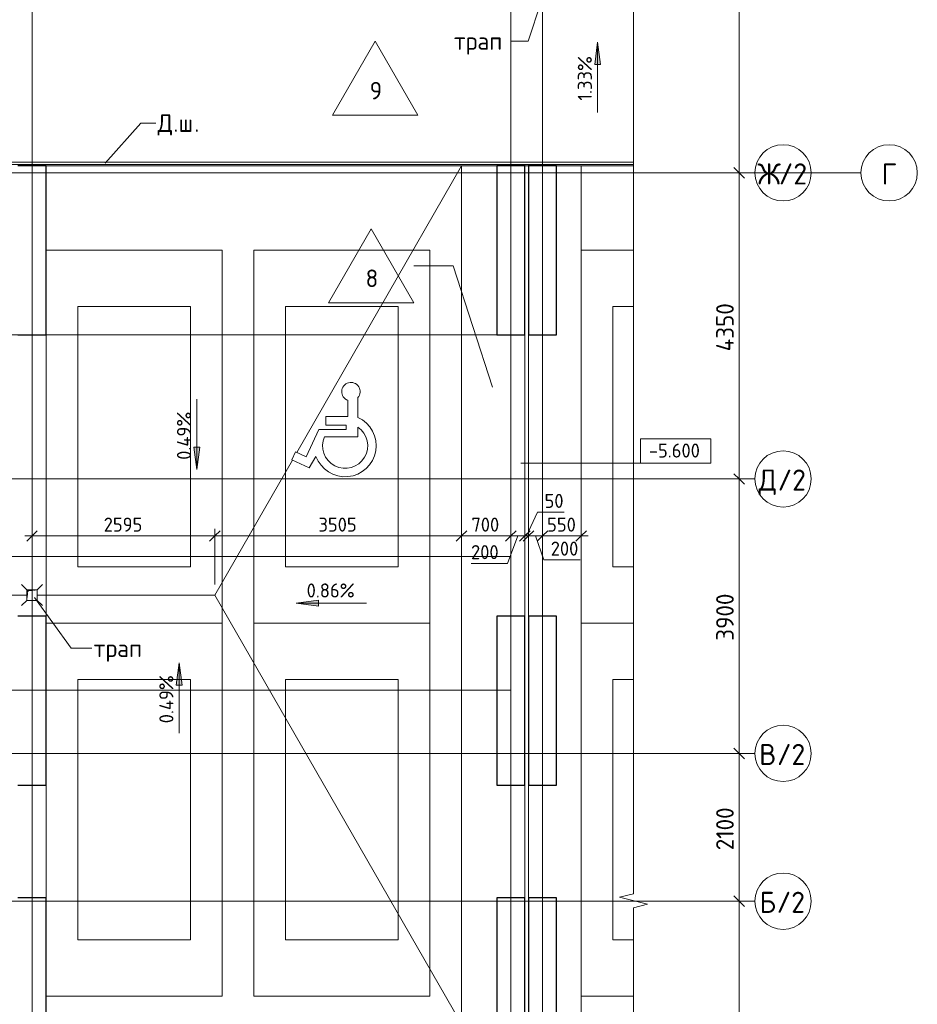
# Model space of a CAD drawing. Header units: millimetres. Extents: x 25420 to 100191, y -10965 to 131188.
# Tile 47 of 53: x 79575 to 92323, y 87485 to 101476. Entities that reach past the tile are written whole.
import ezdxf

# ---------------------------------------------------------------- set-up
doc = ezdxf.new("R2010")
doc.units = ezdxf.units.MM
doc.linetypes.add('3_ Штрих_ 1 х 1 мм', pattern=[2, 1, -1])
doc.linetypes.add('4_ Штрихпунктир_ 10 х 2 мм', pattern=[14, 10, -2, 0, -2])
for name, color, linetype, lineweight in [('A-ANNO-DIMS', 7, 'Continuous', 5), ('A-ANNO-DIMS-100', 7, 'Continuous', 5), ('A-AREA', 7, '3_ Штрих_ 1 х 1 мм', 13), ('A-DETL-GENF', 7, 'Continuous', 13), ('A-FLOR', 7, 'Continuous', 13), ('A-FLOR-IDEN', 7, 'Continuous', 5), ('A-GENM', 7, 'Continuous', 13), ('C-PRKG', 7, 'Continuous', 13), ('G-ANNO-DIMS', 7, 'Continuous', 5), ('G-ANNO-TEXT', 7, 'Continuous', 5), ('M-EQPM', 7, 'Continuous', 13), ('P-SANR-FIXT', 7, 'Continuous', 13), ('S-COLS', 7, 'Continuous', 25), ('S-GRID', 7, 'Continuous', 5), ('S-GRID-IDEN', 7, 'Continuous', 5)]:
    doc.layers.add(name, color=color, linetype=linetype, lineweight=lineweight)
doc.styles.add('GOST Common_1', font='GOST_Common.ttf', dxfattribs={"height": 300})
doc.styles.add('GOST Common_2', font='GOST_Common.ttf', dxfattribs={"height": 250})
doc.styles.add('GOST Common_3', font='GOST_Common.ttf', dxfattribs={"height": 200})
doc.dimstyles.new('2_5_мм_1', dxfattribs={"dimscale": 304.8, "dimtxt": 251.428749, "dimasz": 0.492126, "dimexe": 0.492126, "dimexo": 0.492126, "dimgap": 0, "dimtad": 1, "dimdec": 5, "dimrnd": 1e-05, "dimdsep": 46, "dimtxsty": 'GOST Common_2', "dimblk1": 'OBLIQUE', "dimblk2": 'OBLIQUE', "dimsah": 1, "dimcen": 0.09, "dimdle": 0.492126, "dimadec": 5, "dimazin": 2, "dimtfac": 1, "dimtdec": 4, "dimtix": 1, "dimtmove": 0, "dimatfit": 3, "dimfxl": 1, "dimtvp": 1, "dimtolj": 1, "dimtzin": 0, "dimarcsym": 2})
doc.dimstyles.new('2_мм', dxfattribs={"dimscale": 304.8, "dimtxt": 201.142999, "dimasz": 0.492126, "dimexe": 0.328084, "dimexo": 0.492126, "dimgap": 0, "dimtad": 1, "dimdec": 0, "dimdsep": 46, "dimtxsty": 'GOST Common_3', "dimblk1": 'OBLIQUE', "dimblk2": 'OBLIQUE', "dimsah": 1, "dimcen": 0.09, "dimdle": 0.328084, "dimadec": 5, "dimazin": 2, "dimtfac": 1, "dimtdec": 4, "dimtix": 1, "dimtmove": 0, "dimatfit": 3, "dimfxl": 1, "dimtvp": 1, "dimtolj": 1, "dimtzin": 0, "dimarcsym": 2})
doc.dimstyles.new('2_мм_1', dxfattribs={"dimscale": 304.8, "dimtxt": 201.142999, "dimasz": 0.492126, "dimexe": 0.328084, "dimexo": 0.492126, "dimgap": 0, "dimtad": 1, "dimdec": 0, "dimdsep": 46, "dimtxsty": 'GOST Common_3', "dimblk1": 'OBLIQUE', "dimblk2": 'OBLIQUE', "dimsah": 1, "dimcen": 0.09, "dimdle": 0.328084, "dimadec": 5, "dimazin": 2, "dimtfac": 1, "dimtdec": 4, "dimtix": 1, "dimtmove": 1, "dimatfit": 3, "dimfxl": 1, "dimtvp": 1, "dimtolj": 1, "dimtzin": 0, "dimarcsym": 2})

# ---------------------------------------------------------------- blocks, each defined once
blk = doc.blocks.new('АР_Машиноместо - 4900x2400_М__5300х2500_-V18--01_Подвал_МП_часть Б')
at = {"layer": 'C-PRKG'}
for p, q in [((742, 0), (0, 0)), ((0, 0), (0, -5300)), ((450, -800), (450, -4500)), ((450, -800), (742, -800)), ((450, -4500), (742, -4500)), ((742, -5300), (0, -5300))]:
    blk.add_line(p, q, dxfattribs=at)
blk = doc.blocks.new('АР_Машиноместо - 4900x2400_М__5300х2500_ С МГН-5430521--01_Подвал_МП_часть Б')
at = {"layer": 'A-DETL-GENF'}
for p, q in [((1617, 2929), (1712, 3094)), ((1712, 3094), (1959, 2978)), ((1959, 2978), (1907, 2866)), ((1757, 2936), (1576, 2546)), ((1907, 2866), (1757, 2936)), ((1021, 2650), (1498, 2650)), ((1021, 2513), (1021, 2650)), ((1188, 2546), (1188, 2485)), ((1576, 2546), (1188, 2546)), ((1188, 2485), (1477, 2485)), ((1477, 2485), (1477, 2361)), ((1021, 2094), (1021, 2377)), ((1164, 2361), (1164, 2132)), ((1477, 2361), (1164, 2361))]:
    blk.add_line(p, q, dxfattribs=at)
for centre, radius, start, end in [((1203, 2778), 441, 20.0398, 245.634), ((1203, 2778), 321, 336.4379, 235.5621), ((1121, 2009), 131, 139.3632, 70.6368)]:
    blk.add_arc(centre, radius, start, end, dxfattribs=at)
at = {"layer": 'C-PRKG'}
for p, q in [((2500, 5300), (0, 5300)), ((0, 0), (0, 5300)), ((2500, 0), (2500, 5300)), ((450, 4500), (2050, 4500)), ((450, 800), (450, 4500)), ((2050, 800), (2050, 4500)), ((450, 800), (2050, 800)), ((2500, 0), (0, 0))]:
    blk.add_line(p, q, dxfattribs=at)
blk = doc.blocks.new('АР_Машиноместо - 4900x2400_М__5300х2500_-V19--01_Подвал_МП_часть Б')
at = {"layer": 'C-PRKG'}
for p, q in [((2500, 0), (0, 0)), ((2500, 0), (2500, -5300)), ((450, -800), (450, -4500)), ((450, -800), (2050, -800)), ((2050, -800), (2050, -4500)), ((0, -1200), (0, -5200)), ((450, -4500), (2050, -4500)), ((2500, -5300), (0, -5300))]:
    blk.add_line(p, q, dxfattribs=at)
blk = doc.blocks.new('АР_Машиноместо - 4900x2400_М__5300х2500_-V4--01_Подвал_МП_часть Б')
at = {"layer": 'C-PRKG'}
for p, q in [((2500, 0), (0, 0)), ((0, 0), (0, -5300)), ((2500, 0), (2500, -5300)), ((450, -800), (450, -4500)), ((450, -800), (2050, -800)), ((2050, -800), (2050, -4500)), ((450, -4500), (2050, -4500)), ((2500, -5300), (0, -5300))]:
    blk.add_line(p, q, dxfattribs=at)
blk = doc.blocks.new('АР_Машиноместо - 4900x2400_М__5300х2500_-V20--01_Подвал_МП_часть Б')
at = {"layer": 'C-PRKG'}
for p, q in [((2500, 5300), (0, 5300)), ((0, 0), (0, 5300)), ((450, 4500), (2050, 4500)), ((450, 800), (450, 4500)), ((2050, 800), (2050, 4500)), ((2500, 2300), (2500, 3900)), ((450, 800), (2050, 800)), ((2500, 0), (0, 0))]:
    blk.add_line(p, q, dxfattribs=at)
blk = doc.blocks.new('АР_Канал вертикальный прямоугольный - ВК-5386080--01_Подвал_МП_часть Б')
at = {"layer": 'A-DETL-GENF'}
blk.add_hatch(color=256, dxfattribs=at).paths.add_polyline_path([(-75, -75), (-60, 60), (75, 75), (-75, 75)])
at = {"layer": 'A-DETL-GENF', "linetype": '3_ Штрих_ 1 х 1 мм'}
for p, q in [((75, 75), (-75, 75)), ((-75, 75), (-75, -75)), ((75, 75), (-75, 75)), ((-75, 75), (-75, -75)), ((-75, -75), (-60, 60)), ((-75, -75), (-60, 60)), ((-60, 60), (75, 75)), ((-60, 60), (75, 75)), ((75, -75), (75, 75)), ((-75, -75), (75, -75))]:
    blk.add_line(p, q, dxfattribs=at)
at = {"layer": 'M-EQPM'}
for p, q in [((-75, -75), (-75, 75)), ((-75, 75), (75, 75)), ((75, 75), (75, -75)), ((75, -75), (-75, -75))]:
    blk.add_line(p, q, dxfattribs=at)
blk = doc.blocks.new('АР-Заполнение деф_ шва - Д_ш_-4327500--01_Подвал_МП_часть Б')
at = {"layer": 'A-GENM'}
for p, q in [((0, 25), (1092, 25)), ((0, -25), (1092, -25))]:
    blk.add_line(p, q, dxfattribs=at)
blk = doc.blocks.new('АР-Заполнение деф_ шва - Д_ш_-4327366--01_Подвал_МП_часть Б')
at = {"layer": 'A-GENM'}
for p, q in [((0, 25), (6400, 25)), ((0, -25), (6400, -25))]:
    blk.add_line(p, q, dxfattribs=at)
blk = doc.blocks.new('АР-Заполнение деф_ шва - Д_ш__Пристенный-4429408--01_Подвал_МП_часть Б')
at = {"layer": 'A-GENM'}
for p, q in [((0, 25), (850, 25)), ((400, -25), (450, -25))]:
    blk.add_line(p, q, dxfattribs=at)
blk = doc.blocks.new('АР-Заполнение деф_ шва - Д_ш_-4434769--01_Подвал_МП_часть Б')
at = {"layer": 'A-GENM'}
for p, q in [((0, 25), (1600, 25)), ((0, -25), (1600, -25))]:
    blk.add_line(p, q, dxfattribs=at)
blk = doc.blocks.new('АР-Заполнение деф_ шва - Д_ш_-4434868--01_Подвал_МП_часть Б')
at = {"layer": 'A-GENM'}
for p, q in [((0, 25), (4000, 25)), ((0, -25), (4000, -25))]:
    blk.add_line(p, q, dxfattribs=at)
blk = doc.blocks.new('АР-Заполнение деф_ шва - Д_ш__Пристенный-V34--01_Подвал_МП_часть Б')
at = {"layer": 'A-GENM'}
blk.add_line((0, 25), (400, 25), dxfattribs=at)
blk = doc.blocks.new('АР_Трап - 100-100-2797955--01_Подвал_МП_часть Б')
at = {"layer": 'P-SANR-FIXT'}
for p, q in [((-75, 75), (-150, 150)), ((75, 75), (150, 150)), ((-100, 0), (-75, 0)), ((0, 75), (0, 100)), ((75, 0), (100, 0)), ((-75, -75), (-150, -150)), ((0, -100), (0, -75)), ((75, -75), (150, -150))]:
    blk.add_line(p, q, dxfattribs=at)
blk = doc.blocks.new('Линия разрыва - М 1_100-2838863--01_Подвал_МП_часть Б')
at = {"layer": 'A-DETL-GENF', "lineweight": 5}
for p, q in [((38556, -200), (38656, 200)), ((38656, 200), (38706, 0)), ((-50, 0), (38506, 0)), ((38506, 0), (38556, -200)), ((38706, 0), (77263, 0))]:
    blk.add_line(p, q, dxfattribs=at)
blk = doc.blocks.new('Ось сетки - 8_0 мм-31302--01_Подвал_МП_часть Б')
at = {"layer": 'S-GRID-IDEN'}
blk.add_circle((0, 0), 4, dxfattribs=at)
blk = doc.blocks.new('DIMBLOCK104--01_Подвал_МП_часть Б')
at = {"layer": 'A-ANNO-DIMS-100', "transparency": 16777216}
for p, q in [((79750, 94096), (79750, 94240)), ((82345, 93450), (82345, 94240)), ((79650, 94140), (82345, 94140)), ((79750, 94140), (79750, 94096)), ((82345, 94140), (82345, 93450))]:
    blk.add_line(p, q, dxfattribs=at)
at = {"layer": 'A-ANNO-DIMS-100', "lineweight": 25, "transparency": 16777216}
for p, q in [((79750, 94140), (79825, 94215)), ((82345, 94140), (82420, 94215)), ((79750, 94140), (79675, 94065)), ((82345, 94140), (82270, 94065))]:
    blk.add_line(p, q, dxfattribs=at)
at = {"layer": 'A-ANNO-DIMS-100', "color": 0, "transparency": 16777216, "insert": (80768, 94401), "char_height": 200, "width": 670.93, "attachment_point": 1, "line_spacing_factor": 1.022761, "style": 'GOST Common_3'}
blk.add_mtext('2595', dxfattribs=at)
blk = doc.blocks.new('_Oblique')
at = {"color": 0, "linetype": 'ByBlock', "lineweight": -2}
blk.add_line((-0.5, -0.5), (0.5, 0.5), dxfattribs=at)
blk = doc.blocks.new('DIMBLOCK105--01_Подвал_МП_часть Б')
at = {"layer": 'A-ANNO-DIMS-100', "transparency": 16777216}
for p, q in [((82345, 93450), (82345, 94240)), ((85850, 94096), (85850, 94240)), ((82345, 94140), (85850, 94140)), ((82345, 94140), (82345, 93450)), ((85850, 94140), (85850, 94096))]:
    blk.add_line(p, q, dxfattribs=at)
at = {"layer": 'A-ANNO-DIMS-100', "lineweight": 25, "transparency": 16777216}
for p, q in [((82345, 94140), (82420, 94215)), ((85850, 94140), (85925, 94215)), ((82345, 94140), (82270, 94065)), ((85850, 94140), (85775, 94065))]:
    blk.add_line(p, q, dxfattribs=at)
at = {"layer": 'A-ANNO-DIMS-100', "color": 0, "transparency": 16777216, "insert": (83818, 94401), "char_height": 200, "width": 670.93, "attachment_point": 1, "line_spacing_factor": 1.022761, "style": 'GOST Common_3'}
blk.add_mtext('3505', dxfattribs=at)
blk = doc.blocks.new('DIMBLOCK106--01_Подвал_МП_часть Б')
at = {"layer": 'A-ANNO-DIMS-100', "transparency": 16777216}
for p, q in [((85850, 94096), (85850, 94240)), ((86550, 94096), (86550, 94240)), ((85850, 94140), (86550, 94140)), ((85850, 94140), (85850, 94096)), ((86550, 94140), (86550, 94096))]:
    blk.add_line(p, q, dxfattribs=at)
at = {"layer": 'A-ANNO-DIMS-100', "lineweight": 25, "transparency": 16777216}
for p, q in [((85850, 94140), (85925, 94215)), ((86550, 94140), (86625, 94215)), ((85850, 94140), (85775, 94065)), ((86550, 94140), (86475, 94065))]:
    blk.add_line(p, q, dxfattribs=at)
at = {"layer": 'A-ANNO-DIMS-100', "color": 0, "transparency": 16777216, "insert": (85990, 94401), "char_height": 200, "width": 503.2, "attachment_point": 1, "line_spacing_factor": 1.022761, "style": 'GOST Common_3'}
blk.add_mtext('700', dxfattribs=at)
blk = doc.blocks.new('DIMBLOCK107--01_Подвал_МП_часть Б')
at = {"layer": 'A-ANNO-DIMS-100', "transparency": 16777216}
for p, q in [((86550, 94096), (86550, 94240)), ((86750, 94096), (86750, 94240)), ((86505, 93748), (86650, 94140)), ((86550, 94140), (86750, 94140)), ((86550, 94140), (86550, 94096)), ((86750, 94140), (86750, 94096)), ((85985, 93748), (86505, 93748))]:
    blk.add_line(p, q, dxfattribs=at)
at = {"layer": 'A-ANNO-DIMS-100', "lineweight": 25, "transparency": 16777216}
for p, q in [((86550, 94140), (86625, 94215)), ((86750, 94140), (86825, 94215)), ((86550, 94140), (86475, 94065)), ((86750, 94140), (86675, 94065))]:
    blk.add_line(p, q, dxfattribs=at)
at = {"layer": 'A-ANNO-DIMS-100', "color": 0, "transparency": 16777216, "insert": (85985, 94010), "char_height": 200, "width": 503.2, "attachment_point": 1, "line_spacing_factor": 1.022761, "style": 'GOST Common_3'}
blk.add_mtext('200', dxfattribs=at)
blk = doc.blocks.new('DIMBLOCK108--01_Подвал_МП_часть Б')
at = {"layer": 'A-ANNO-DIMS-100', "transparency": 16777216}
for p, q in [((86929, 94476), (86775, 94140)), ((87309, 94476), (86929, 94476)), ((86750, 94096), (86750, 94240)), ((86800, 94096), (86800, 94240)), ((86750, 94140), (86800, 94140)), ((86750, 94140), (86750, 94096)), ((86800, 94140), (86800, 94096))]:
    blk.add_line(p, q, dxfattribs=at)
at = {"layer": 'A-ANNO-DIMS-100', "lineweight": 25, "transparency": 16777216}
for p, q in [((86750, 94140), (86825, 94215)), ((86800, 94140), (86875, 94215)), ((86750, 94140), (86675, 94065)), ((86800, 94140), (86725, 94065))]:
    blk.add_line(p, q, dxfattribs=at)
at = {"layer": 'A-ANNO-DIMS-100', "color": 0, "transparency": 16777216, "insert": (87029, 94738), "char_height": 200, "width": 335.47, "attachment_point": 1, "line_spacing_factor": 1.022761, "style": 'GOST Common_3'}
blk.add_mtext('50', dxfattribs=at)
blk = doc.blocks.new('DIMBLOCK109--01_Подвал_МП_часть Б')
at = {"layer": 'A-ANNO-DIMS-100', "transparency": 16777216}
for p, q in [((86800, 94096), (86800, 94240)), ((87000, 94096), (87000, 94240)), ((86800, 94140), (87000, 94140)), ((86800, 94140), (86800, 94096)), ((87017, 93799), (86900, 94140)), ((87000, 94140), (87000, 94096)), ((87537, 93799), (87017, 93799))]:
    blk.add_line(p, q, dxfattribs=at)
at = {"layer": 'A-ANNO-DIMS-100', "lineweight": 25, "transparency": 16777216}
for p, q in [((86800, 94140), (86875, 94215)), ((87000, 94140), (87075, 94215)), ((86800, 94140), (86725, 94065)), ((87000, 94140), (86925, 94065))]:
    blk.add_line(p, q, dxfattribs=at)
at = {"layer": 'A-ANNO-DIMS-100', "color": 0, "transparency": 16777216, "insert": (87117, 94060), "char_height": 200, "width": 503.2, "attachment_point": 1, "line_spacing_factor": 1.022761, "style": 'GOST Common_3'}
blk.add_mtext('200', dxfattribs=at)
blk = doc.blocks.new('DIMBLOCK110--01_Подвал_МП_часть Б')
at = {"layer": 'A-ANNO-DIMS-100', "transparency": 16777216}
for p, q in [((87000, 94096), (87000, 94240)), ((87550, 94096), (87550, 94240)), ((87000, 94140), (87650, 94140)), ((87000, 94140), (87000, 94096)), ((87550, 94140), (87550, 94096))]:
    blk.add_line(p, q, dxfattribs=at)
at = {"layer": 'A-ANNO-DIMS-100', "lineweight": 25, "transparency": 16777216}
for p, q in [((87000, 94140), (87075, 94215)), ((87550, 94140), (87625, 94215)), ((87000, 94140), (86925, 94065)), ((87550, 94140), (87475, 94065))]:
    blk.add_line(p, q, dxfattribs=at)
at = {"layer": 'A-ANNO-DIMS-100', "color": 0, "transparency": 16777216, "insert": (87065, 94401), "char_height": 200, "width": 503.2, "attachment_point": 1, "line_spacing_factor": 1.022761, "style": 'GOST Common_3'}
blk.add_mtext('550', dxfattribs=at)
blk = doc.blocks.new('Марка полов - Марка полов-4106608--01_Подвал_МП_часть Б')
at = {"layer": 'A-FLOR-IDEN'}
for p, q in [((0, 7), (-6.06, -3.5)), ((6.06, -3.5), (0, 7)), ((-6.06, -3.5), (6.06, -3.5))]:
    blk.add_line(p, q, dxfattribs=at)
blk = doc.blocks.new('Высотные отметки - Frame_2-749557--01_Подвал_МП_часть Б')
at = {"layer": 'G-ANNO-DIMS'}
for p, q in [((-5, 3.5), (-5, 0)), ((5, 3.5), (-5, 3.5)), ((5, 0), (5, 3.5)), ((-5, 0), (5, 0))]:
    blk.add_line(p, q, dxfattribs=at)
blk = doc.blocks.new('DIMBLOCK184--01_Подвал_МП_часть Б')
at = {"layer": 'A-ANNO-DIMS-100', "lineweight": 25, "transparency": 16777216}
for p, q in [((89793, 88950), (89718, 89025)), ((89793, 88950), (89868, 88875)), ((89793, 80700), (89718, 80775)), ((89793, 80700), (89868, 80625))]:
    blk.add_line(p, q, dxfattribs=at)
at = {"layer": 'A-ANNO-DIMS-100', "transparency": 16777216}
for p, q in [((89837, 88950), (89643, 88950)), ((89793, 80700), (89793, 88950)), ((89793, 88950), (89837, 88950)), ((89837, 80700), (89643, 80700)), ((89793, 80700), (89837, 80700))]:
    blk.add_line(p, q, dxfattribs=at)
at = {"layer": 'A-ANNO-DIMS-100', "color": 0, "transparency": 16777216, "insert": (89466, 84476), "char_height": 250, "width": 838.66, "attachment_point": 1, "rotation": 90, "line_spacing_factor": 1.022761, "style": 'GOST Common_2'}
blk.add_mtext('8250', dxfattribs=at)
blk = doc.blocks.new('DIMBLOCK185--01_Подвал_МП_часть Б')
at = {"layer": 'A-ANNO-DIMS-100', "lineweight": 25, "transparency": 16777216}
for p, q in [((89793, 91050), (89718, 91125)), ((89793, 91050), (89868, 90975)), ((89793, 88950), (89718, 89025)), ((89793, 88950), (89868, 88875))]:
    blk.add_line(p, q, dxfattribs=at)
at = {"layer": 'A-ANNO-DIMS-100', "transparency": 16777216}
for p, q in [((89837, 91050), (89643, 91050)), ((89793, 88950), (89793, 91050)), ((89793, 91050), (89837, 91050)), ((89837, 88950), (89643, 88950)), ((89793, 88950), (89837, 88950))]:
    blk.add_line(p, q, dxfattribs=at)
at = {"layer": 'A-ANNO-DIMS-100', "color": 0, "transparency": 16777216, "insert": (89466, 89674), "char_height": 250, "width": 782.41, "attachment_point": 1, "rotation": 90, "line_spacing_factor": 1.022761, "style": 'GOST Common_2'}
blk.add_mtext('2100', dxfattribs=at)
blk = doc.blocks.new('DIMBLOCK186--01_Подвал_МП_часть Б')
at = {"layer": 'A-ANNO-DIMS-100', "transparency": 16777216}
for p, q in [((89793, 105400), (89496, 105400)), ((89837, 105400), (89643, 105400)), ((89793, 99300), (89793, 105400)), ((89837, 99300), (89643, 99300)), ((89793, 99300), (89837, 99300))]:
    blk.add_line(p, q, dxfattribs=at)
at = {"layer": 'A-ANNO-DIMS-100', "lineweight": 25, "transparency": 16777216}
for p, q in [((89793, 105400), (89718, 105475)), ((89793, 105400), (89868, 105325)), ((89793, 99300), (89718, 99375)), ((89793, 99300), (89868, 99225))]:
    blk.add_line(p, q, dxfattribs=at)
at = {"layer": 'A-ANNO-DIMS-100', "color": 0, "transparency": 16777216, "insert": (89466, 102024), "char_height": 250, "width": 782.41, "attachment_point": 1, "rotation": 90, "line_spacing_factor": 1.022761, "style": 'GOST Common_2'}
blk.add_mtext('6100', dxfattribs=at)
blk = doc.blocks.new('DIMBLOCK191--01_Подвал_МП_часть Б')
at = {"layer": 'A-ANNO-DIMS-100', "lineweight": 25, "transparency": 16777216}
for p, q in [((89793, 94950), (89718, 95025)), ((89793, 94950), (89868, 94875)), ((89793, 91050), (89718, 91125)), ((89793, 91050), (89868, 90975))]:
    blk.add_line(p, q, dxfattribs=at)
at = {"layer": 'A-ANNO-DIMS-100', "transparency": 16777216}
for p, q in [((89837, 94950), (89643, 94950)), ((89793, 90900), (89793, 94950)), ((89793, 94950), (89837, 94950)), ((89837, 91050), (89643, 91050)), ((89793, 91050), (89837, 91050))]:
    blk.add_line(p, q, dxfattribs=at)
at = {"layer": 'A-ANNO-DIMS-100', "color": 0, "transparency": 16777216, "insert": (89466, 92651), "char_height": 250, "width": 838.66, "attachment_point": 1, "rotation": 90, "line_spacing_factor": 1.022761, "style": 'GOST Common_2'}
blk.add_mtext('3900', dxfattribs=at)
blk = doc.blocks.new('DIMBLOCK192--01_Подвал_МП_часть Б')
at = {"layer": 'A-ANNO-DIMS-100', "lineweight": 25, "transparency": 16777216}
for p, q in [((89793, 99300), (89718, 99375)), ((89793, 99300), (89868, 99225)), ((89793, 94950), (89718, 95025)), ((89793, 94950), (89868, 94875))]:
    blk.add_line(p, q, dxfattribs=at)
at = {"layer": 'A-ANNO-DIMS-100', "transparency": 16777216}
for p, q in [((89793, 94950), (89793, 99450)), ((89837, 99300), (89643, 99300)), ((89793, 99300), (89837, 99300)), ((89837, 94950), (89643, 94950)), ((89793, 94950), (89837, 94950))]:
    blk.add_line(p, q, dxfattribs=at)
at = {"layer": 'A-ANNO-DIMS-100', "color": 0, "transparency": 16777216, "insert": (89466, 96763), "char_height": 250, "width": 869.35, "attachment_point": 1, "rotation": 90, "line_spacing_factor": 1.022761, "style": 'GOST Common_2'}
blk.add_mtext('4350', dxfattribs=at)

msp = doc.modelspace()

# ---------------------------------------------------------------- hatches: boundary and pattern name
at = {"layer": 'G-ANNO-DIMS'}
for points in [[(87782.561783, 101156.309582), (87740.762115, 100838.809582), (87824.361451, 100838.809582)], [(87782.561783, 101156.309582), (87740.762115, 100838.809582), (87824.361451, 100838.809582)], [(82089.639369, 95083.092398), (82131.439037, 95400.592398), (82047.839701, 95400.592398)], [(83501.155297, 93184.00221), (83818.655297, 93142.202542), (83818.655297, 93225.801878)], [(81839.263398, 92339.126637), (81797.46373, 92021.626637), (81881.063066, 92021.626637)]]:
    msp.add_hatch(color=256, dxfattribs=at).paths.add_polyline_path(points)

# ---------------------------------------------------------------- linework, layer by layer
at = {"layer": 'A-AREA'}
msp.add_line((86750, 99400), (86800, 99400), dxfattribs=at)
at = {"layer": 'A-FLOR'}
for p, q in [((88291.89493, 99450), (65284.698453, 99450)), ((65295, 99420), (88291.89493, 99420)), ((79950, 99400), (86350, 99400)), ((85850, 99400), (83509.340771, 95326.384794)), ((85850, 99400), (85850, 87220)), ((86750, 99400), (86750, 99420)), ((86800, 99420), (86800, 99400)), ((87550, 99400), (87200, 99400)), ((88291.89493, 99400), (87550, 99400)), ((87550, 99400), (87550, 87370)), ((88291.89493, 99399.862836), (87550, 99399.862836)), ((86750, 93000), (86750, 97000)), ((86800, 97000), (86800, 93000)), ((83447.383651, 95218.556427), (82345, 93300.000002)), ((79675, 93300.000002), (70295, 93300.000002)), ((82345, 93300.000002), (79825, 93300.000002)), ((85838.508197, 87220), (82345, 93300.000002)), ((86750, 89000), (86750, 90600)), ((86800, 90600), (86800, 89000))]:
    msp.add_line(p, q, dxfattribs=at)
at = {"layer": 'A-FLOR-IDEN'}
for p, q in [((85730.909354, 97978.946189), (85170.857841, 97978.946189)), ((86290.960868, 96252.669759), (85730.909354, 97978.946189))]:
    msp.add_line(p, q, dxfattribs=at)
at = {"layer": 'G-ANNO-DIMS'}
for p, q in [((87782.561783, 101156.309582), (87740.762115, 100838.809582)), ((87782.561783, 101156.309582), (87740.762115, 100838.809582)), ((87824.361451, 100838.809582), (87782.561783, 101156.309582)), ((87782.561783, 100156.309582), (87782.561783, 101156.309582)), ((87824.361451, 100838.809582), (87782.561783, 101156.309582)), ((87782.561783, 100156.309582), (87782.561783, 101156.309582)), ((87740.762115, 100838.809582), (87824.361451, 100838.809582)), ((87740.762115, 100838.809582), (87824.361451, 100838.809582)), ((82089.639369, 96083.092398), (82089.639369, 95083.092398)), ((82131.439037, 95400.592398), (82047.839701, 95400.592398)), ((82047.839701, 95400.592398), (82089.639369, 95083.092398)), ((82089.639369, 95083.092398), (82131.439037, 95400.592398)), ((86691.58903, 95172.077382), (88892.784999, 95172.077382)), ((83818.655297, 93225.801878), (83501.155297, 93184.00221)), ((83501.155297, 93184.00221), (83818.655297, 93142.202542)), ((84501.155297, 93184.00221), (83501.155297, 93184.00221)), ((83818.655297, 93142.202542), (83818.655297, 93225.801878)), ((81839.263398, 92339.126637), (81797.46373, 92021.626637)), ((81881.063066, 92021.626637), (81839.263398, 92339.126637)), ((81839.263398, 91339.126637), (81839.263398, 92339.126637)), ((81797.46373, 92021.626637), (81881.063066, 92021.626637))]:
    msp.add_line(p, q, dxfattribs=at)
at = {"layer": 'G-ANNO-TEXT'}
for p, q in [((86980.256708, 101731.289408), (86795.499561, 101172.975973)), ((86553.771656, 101172.975973), (86547.292489, 101172.975973)), ((86795.499561, 101172.975973), (86553.771656, 101172.975973)), ((80789.428575, 99436.30304), (81297.514457, 100006.870088)), ((81297.514457, 100006.870088), (81508.70649, 100006.870088)), ((79785.754453, 93265.51473), (80306.991882, 92545.030787)), ((80306.991882, 92545.030787), (80600.483519, 92545.030787))]:
    msp.add_line(p, q, dxfattribs=at)
at = {"layer": 'S-COLS'}
for p, q in [((79950, 99400), (79550, 99400)), ((79950, 97000), (79950, 99400)), ((86350, 99400), (86350, 97000)), ((86750, 99400), (86350, 99400)), ((86750, 97000), (86750, 99400)), ((86800, 99400), (86800, 97000)), ((87200, 99400), (86800, 99400)), ((87200, 97000), (87200, 99400)), ((79550, 97000), (79950, 97000)), ((86350, 97000), (86750, 97000)), ((86800, 97000), (87200, 97000)), ((79950, 93000), (79550, 93000)), ((79950, 90600), (79950, 93000)), ((86350, 93000), (86350, 90600)), ((86750, 93000), (86350, 93000)), ((86750, 90600), (86750, 93000)), ((86800, 93000), (86800, 90600)), ((87200, 93000), (86800, 93000)), ((87200, 90600), (87200, 93000)), ((79550, 90600), (79950, 90600)), ((86350, 90600), (86750, 90600)), ((86800, 90600), (87200, 90600)), ((79950, 89000), (79550, 89000)), ((79950, 86600), (79950, 89000)), ((86350, 89000), (86350, 86600)), ((86750, 89000), (86350, 89000)), ((86750, 86600), (86750, 89000)), ((86800, 89000), (86800, 86600)), ((87200, 89000), (86800, 89000)), ((87200, 86600), (87200, 89000))]:
    msp.add_line(p, q, dxfattribs=at)
at = {"layer": 'S-GRID', "linetype": '4_ Штрихпунктир_ 10 х 2 мм'}
for p, q in [((79750, 80104.964717), (79750, 129588.42805)), ((86550, 80104.964717), (86550, 129160.313192)), ((87000, 80104.964717), (87000, 129160.313192)), ((90016.401776, 99300), (28300, 99300)), ((90016.401776, 99300), (28300, 99300)), ((90016.401776, 99300), (28300, 99300)), ((91522.833214, 99300), (29078.729423, 99300)), ((86550, 97000), (28300, 97000)), ((90016.401776, 94950), (28300, 94950)), ((86550, 93850), (28300, 93850)), ((86550, 91950), (28300, 91950)), ((90016.401776, 91050), (28300, 91050)), ((90016.401776, 91050), (28300, 91050)), ((90016.401776, 88950), (28300, 88950))]:
    msp.add_line(p, q, dxfattribs=at)

# ---------------------------------------------------------------- block references
at = {"layer": 'A-DETL-GENF', "rotation": 269.9999999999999}
msp.add_blockref('Линия разрыва - М 1_100-2838863--01_Подвал_МП_часть Б', (88291.89493, 127562.647476), dxfattribs=at)
at = {"layer": 'A-FLOR-IDEN', "xscale": 99.99999999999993, "yscale": 99.99999999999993, "zscale": 99.99999999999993}
for p in [(84622.857049, 100469.883063), (84564.640058, 97803.946189)]:
    msp.add_blockref('Марка полов - Марка полов-4106608--01_Подвал_МП_часть Б', p, dxfattribs=at)
at = {"layer": 'A-GENM'}
for name, p in [('АР-Заполнение деф_ шва - Д_ш__Пристенный-V34--01_Подвал_МП_часть Б', (79550, 99425)), ('АР-Заполнение деф_ шва - Д_ш_-4327366--01_Подвал_МП_часть Б', (79950, 99425)), ('АР-Заполнение деф_ шва - Д_ш__Пристенный-4429408--01_Подвал_МП_часть Б', (86350, 99425)), ('АР-Заполнение деф_ шва - Д_ш_-4327500--01_Подвал_МП_часть Б', (87200, 99425))]:
    msp.add_blockref(name, p, dxfattribs=at)
at = {"layer": 'A-GENM', "rotation": 270}
for name, p in [('АР-Заполнение деф_ шва - Д_ш_-4434868--01_Подвал_МП_часть Б', (86775, 97000)), ('АР-Заполнение деф_ шва - Д_ш_-4434769--01_Подвал_МП_часть Б', (86775, 90600))]:
    msp.add_blockref(name, p, dxfattribs=at)
at = {"layer": 'C-PRKG'}
for name, p in [('АР_Машиноместо - 4900x2400_М__5300х2500_-V19--01_Подвал_МП_часть Б', (79950, 98200)), ('АР_Машиноместо - 4900x2400_М__5300х2500_-V18--01_Подвал_МП_часть Б', (87550, 98200)), ('АР_Машиноместо - 4900x2400_М__5300х2500_-V4--01_Подвал_МП_часть Б', (82900, 92900)), ('АР_Машиноместо - 4900x2400_М__5300х2500_-V18--01_Подвал_МП_часть Б', (87550, 92900))]:
    msp.add_blockref(name, p, dxfattribs=at)
at = {"layer": 'C-PRKG', "rotation": 180}
for name, p in [('АР_Машиноместо - 4900x2400_М__5300х2500_ С МГН-5430521--01_Подвал_МП_часть Б', (85400, 98200)), ('АР_Машиноместо - 4900x2400_М__5300х2500_-V20--01_Подвал_МП_часть Б', (82450, 92900))]:
    msp.add_blockref(name, p, dxfattribs=at)
at = {"layer": 'G-ANNO-DIMS', "extrusion": (0, 0, -1), "xscale": 99.99999999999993, "yscale": 99.99999999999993, "zscale": 99.99999999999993}
msp.add_blockref('Высотные отметки - Frame_2-749557--01_Подвал_МП_часть Б', (-88892.784999, 95172.077382), dxfattribs=at)
at = {"layer": 'M-EQPM'}
msp.add_blockref('АР_Канал вертикальный прямоугольный - ВК-5386080--01_Подвал_МП_часть Б', (79750, 93300.000002), dxfattribs=at)
at = {"layer": 'P-SANR-FIXT'}
msp.add_blockref('АР_Трап - 100-100-2797955--01_Подвал_МП_часть Б', (79750, 93300.000002), dxfattribs=at)
at = {"layer": 'S-GRID-IDEN', "xscale": 99.99999999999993, "yscale": 99.99999999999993, "zscale": 99.99999999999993, "rotation": 89.9999999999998}
for p in [(90416.401776, 99300), (91922.833214, 99300), (90416.401776, 94950), (90416.401776, 91050), (90416.401776, 88950)]:
    msp.add_blockref('Ось сетки - 8_0 мм-31302--01_Подвал_МП_часть Б', p, dxfattribs=at)

# ---------------------------------------------------------------- texts
at = {"layer": 'A-FLOR-IDEN', "char_height": 250, "width": 216.455625, "attachment_point": 1, "style": 'GOST Common_2'}
for s, insert in [('\\fGOST Common|b0|i0|c204|p34|;9', (84545.980766, 100591.944735)), ('\\fGOST Common|b0|i0|c204|p34|;8', (84487.763775, 97926.007861))]:
    msp.add_mtext(s, dxfattribs=dict(at, insert=insert))
at = {"layer": 'G-ANNO-DIMS', "char_height": 200, "attachment_point": 1, "rotation": 90, "line_spacing_factor": 1.022761, "style": 'GOST Common_3'}
for s, insert, width in [('1.33%', (87501.196122, 100325.442485), 794.08103471), ('1.33%', (87501.196122, 100325.442485), 794.08103471), ('0.49%', (81808.273708, 95222.055048), 866.4896397), ('0.49%', (81557.897737, 91478.089287), 866.4896397)]:
    msp.add_mtext(s, dxfattribs=dict(at, insert=insert, width=width))
at = {"layer": 'G-ANNO-DIMS', "char_height": 200, "attachment_point": 1, "line_spacing_factor": 1.022761, "style": 'GOST Common_3'}
for s, insert, width in [('-5.600', (88510.628473, 95453.443043), 917.17566319), ('0.86%', (83650.174698, 93465.367871), 842.35343804)]:
    msp.add_mtext(s, dxfattribs=dict(at, insert=insert, width=width))
at = {"layer": 'G-ANNO-TEXT', "char_height": 250, "attachment_point": 1, "style": 'GOST Common_2'}
for s, insert, width in [('трап', (85741.771656, 101297.975973), 945.99125), ('\\fGOST Common|b0|i0|c204|p34|;Д', (81533.70649, 100131.870088), 272.57375), ('\\fGOST Common|b0|i0|c204|p34|;ш', (81831.36274, 100131.870088), 272.57375), ('\\fGOST Common|b0|i0|c204|p34|;.', (81758.602324, 100131.870088), 88.185625), ('\\fGOST Common|b0|i0|c204|p34|;.', (82056.258574, 100131.870088), 88.185625), ('трап', (80625.483519, 92670.030787), 945.99125)]:
    msp.add_mtext(s, dxfattribs=dict(at, insert=insert, width=width))
at = {"layer": 'S-GRID-IDEN', "char_height": 300, "attachment_point": 1, "style": 'GOST Common_1'}
for s, insert, width in [('\\fGOST Common|b0|i0|c204|p34|;Ж', (90051.981294, 99434.544597), 368.77625), ('/2', (90356.252127, 99434.544597), 513.08), ('\\fGOST Common|b0|i0|c204|p34|;Г', (91816.412731, 99434.544597), 256.54), ('\\fGOST Common|b0|i0|c204|p34|;Д', (90068.481294, 95084.544597), 328.691875), ('/2', (90339.679211, 95084.544597), 513.08), ('\\fGOST Common|b0|i0|c204|p34|;В', (90078.481294, 91184.544597), 304.64125), ('/2', (90329.835461, 91184.544597), 513.08), ('\\fGOST Common|b0|i0|c204|p34|;Б', (90081.481294, 89084.544597), 296.624375), ('/2', (90326.220877, 89084.544597), 513.08)]:
    msp.add_mtext(s, dxfattribs=dict(at, insert=insert, width=width))

# ---------------------------------------------------------------- dimensions: what is measured, and where the dimension line sits
at = {"layer": 'A-ANNO-DIMS'}
for base, p1, p2, override, picture, middle in [((89793.1882711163, 105400.0000000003), (89687.1222539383, 99300.0000000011), (89687.1222539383, 105400.0000000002), {"dimpost": '<>', "dimfxl": 6100}, 'DIMBLOCK186--01_Подвал_МП_часть Б', (89668.1882711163, 102350.0000000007)), ((89793.188271, 99300), (89687.122254, 94950), (89687.122254, 99300), {"dimpost": '<>', "dimfxl": 4350}, 'DIMBLOCK192--01_Подвал_МП_часть Б', (89668.188271, 97125)), ((89793.188271, 94950), (89687.122254, 91050), (89687.122254, 94950), {"dimpost": '<>', "dimfxl": 3900}, 'DIMBLOCK191--01_Подвал_МП_часть Б', (89668.188271, 93000)), ((89793.188271, 91050), (89687.122254, 88950), (89687.122254, 91050), {"dimpost": '<>', "dimfxl": 2100}, 'DIMBLOCK185--01_Подвал_МП_часть Б', (89668.188271, 90000)), ((89793.1882711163, 88950.0000000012), (89687.1222539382, 80700.0000000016), (89687.1222539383, 88950.0000000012), {"dimpost": '<>', "dimfxl": 8250}, 'DIMBLOCK184--01_Подвал_МП_часть Б', (89668.1882711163, 84825.0000000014))]:
    dim = msp.add_linear_dim(base=base, p1=p1, p2=p2, angle=90, dimstyle='2_5_мм_1', override=override, dxfattribs=at)
    dim.commit()
    dim.dimension.update_dxf_attribs({"geometry": picture, "text_midpoint": middle})
for base, p1, p2, override, picture, middle in [((86800, 94140.125318), (86750, 94246.191336), (86800, 94246.191336), {"dimpost": '<>', "dimfxl": 50}, 'DIMBLOCK108--01_Подвал_МП_часть Б', (87196.859856, 94604.47237)), ((86750, 94140.125318), (86550, 94246.191336), (86750, 94246.191336), {"dimpost": '<>', "dimfxl": 200}, 'DIMBLOCK107--01_Подвал_МП_часть Б', (86236.879623, 93876.387991)), ((87000, 94140.125318), (86800, 94246.191336), (87000, 94246.191336), {"dimpost": '<>', "dimfxl": 200}, 'DIMBLOCK109--01_Подвал_МП_часть Б', (87368.885328, 93926.591391))]:
    dim = msp.add_linear_dim(base=base, p1=p1, p2=p2, dimstyle='2_мм_1', override=override, dxfattribs=at)
    dim.commit()
    dim.dimension.update_dxf_attribs({"geometry": picture, "text_midpoint": middle, "dimtype": 160})
for base, p1, p2, override, picture, middle in [((82345, 94140.125318), (79750, 94246.191336), (82345, 93300.000002), {"dimpost": '<>', "dimfxl": 2762.119302}, 'DIMBLOCK104--01_Подвал_МП_часть Б', (81047.5, 94240.125318)), ((85850, 94140.125318), (82345, 93300.000002), (85850, 94246.191336), {"dimpost": '<>', "dimfxl": 3630.468708}, 'DIMBLOCK105--01_Подвал_МП_часть Б', (84097.5, 94240.125318)), ((86550, 94140.125318), (85850, 94246.191336), (86550, 94246.191336), {"dimpost": '<>', "dimfxl": 700}, 'DIMBLOCK106--01_Подвал_МП_часть Б', (86200, 94240.125318)), ((87550, 94140.125318), (87000, 94246.191336), (87550, 94246.191336), {"dimpost": '<>', "dimfxl": 550}, 'DIMBLOCK110--01_Подвал_МП_часть Б', (87275, 94240.125318))]:
    dim = msp.add_linear_dim(base=base, p1=p1, p2=p2, dimstyle='2_мм', override=override, dxfattribs=at)
    dim.commit()
    dim.dimension.update_dxf_attribs({"geometry": picture, "text_midpoint": middle})

doc.saveas('drawing.dxf')
